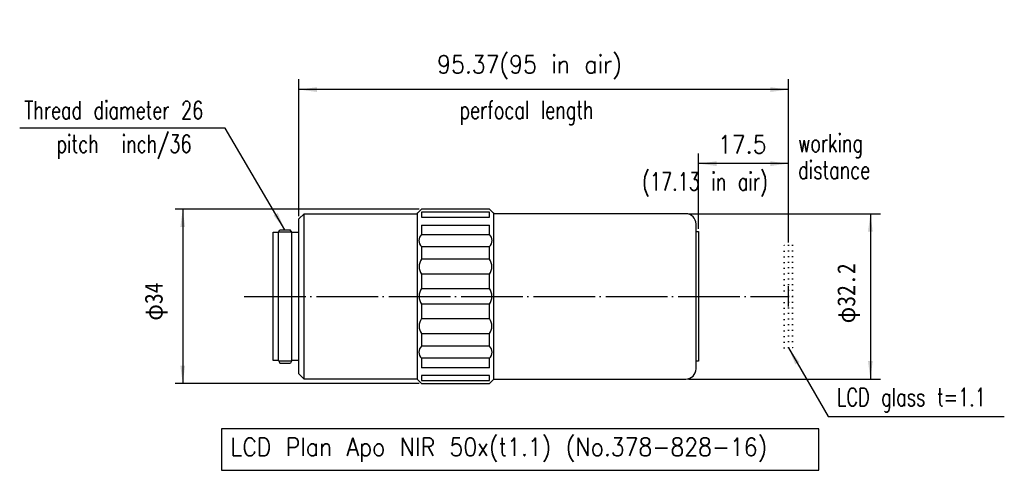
# Model space of a CAD drawing. Header units: millimetres. Extents: x 221 to 413, y 38 to 126.
import ezdxf

# ---------------------------------------------------------------- set-up
doc = ezdxf.new("R2010")
doc.units = ezdxf.units.MM
doc.linetypes.add('DOT_CENTER', pattern=[14, 12, -1, 0, -1])
doc.linetypes.add('DOTTED', pattern=[1, 0, -1])
doc.layers.add('1', color=7, linetype='Continuous')
doc.layers.add('10', color=7, linetype='Continuous')
doc.styles.add('CONVERTER_11', font='txt.shx', dxfattribs={"width": 0.72})
doc.styles.add('CONVERTER_12', font='txt.shx', dxfattribs={"width": 0.9})
doc.styles.add('CONVERTER_13', font='MS Mincho.ttf', dxfattribs={"width": 0.89})
doc.dimstyles.new('ME10_DIM_10', dxfattribs={"dimtxt": 3.5, "dimasz": 3.5, "dimexe": 2, "dimexo": 0.5, "dimgap": 2, "dimtad": 1, "dimdec": 3, "dimdsep": 46, "dimtxsty": 'CONVERTER_12', "dimsah": 1, "dimcen": 0.09, "dimclrd": 4, "dimclre": 4, "dimclrt": 2, "dimadec": 0, "dimazin": 0, "dimtfac": 1, "dimtdec": 4, "dimtix": 1, "dimtmove": 0, "dimatfit": 3, "dimfxl": 1, "dimtolj": 1, "dimtzin": 0, "dimarcsym": 0})
doc.dimstyles.new('ME10_DIM_11', dxfattribs={"dimtxt": 3.5, "dimasz": 3.5, "dimexe": 1.5, "dimexo": 0.5, "dimgap": 2, "dimtad": 1, "dimdec": 3, "dimdsep": 46, "dimtxsty": 'CONVERTER_13', "dimsah": 1, "dimcen": 0.09, "dimclrd": 4, "dimclre": 4, "dimclrt": 2, "dimadec": 0, "dimazin": 0, "dimtfac": 1, "dimtdec": 4, "dimtix": 1, "dimtmove": 0, "dimatfit": 3, "dimfxl": 1, "dimtolj": 1, "dimtzin": 0, "dimarcsym": 0})
doc.dimstyles.new('ME10_DIM_12', dxfattribs={"dimtxt": 3.5, "dimasz": 3.5, "dimexe": 2, "dimexo": 0.5, "dimgap": 2, "dimtad": 1, "dimdec": 3, "dimdsep": 46, "dimtxsty": 'CONVERTER_12', "dimsah": 1, "dimcen": 0.09, "dimclrd": 4, "dimclre": 4, "dimclrt": 2, "dimadec": 0, "dimazin": 0, "dimtfac": 1, "dimtdec": 4, "dimtix": 1, "dimtmove": 0, "dimatfit": 3, "dimfxl": 1, "dimtolj": 1, "dimtzin": 0, "dimarcsym": 0})
doc.dimstyles.new('ME10_DIM_13', dxfattribs={"dimtxt": 3.5, "dimasz": 3.5, "dimexe": 2, "dimexo": 0.5, "dimgap": 2, "dimtad": 1, "dimdec": 3, "dimdsep": 46, "dimtxsty": 'CONVERTER_13', "dimsah": 1, "dimcen": 0.09, "dimclrd": 4, "dimclre": 4, "dimclrt": 2, "dimadec": 0, "dimazin": 0, "dimtfac": 1, "dimtdec": 4, "dimtix": 1, "dimtmove": 0, "dimatfit": 3, "dimfxl": 1, "dimtolj": 1, "dimtzin": 0, "dimarcsym": 0})
doc.dimstyles.get("Standard").update_dxf_attribs({"dimtxt": 0.18, "dimasz": 0.18, "dimexe": 0.18, "dimexo": 0.0625, "dimgap": 0.09, "dimtad": 0, "dimtih": 1, "dimtoh": 1, "dimdec": 4, "dimzin": 0, "dimdsep": 46, "dimtxsty": 'Standard', "dimcen": 0.09, "dimadec": 0, "dimazin": 0, "dimtfac": 1, "dimtdec": 4, "dimtofl": 0, "dimtmove": 0, "dimatfit": 3, "dimfxl": 1, "dimtolj": 1, "dimtzin": 0, "dimarcsym": 0})

# ---------------------------------------------------------------- blocks, each defined once
blk = doc.blocks.new('*D1')
at = {"layer": '1', "color": 4, "linetype": 'Continuous'}
for p, q in [((353.14, 85.37), (353.14, 100.09)), ((370.64, 82.72), (370.64, 100.09)), ((370.64, 98.09), (353.14, 98.09))]:
    blk.add_line(p, q, dxfattribs=at)
at = {"layer": '1', "color": 4}
for points in [[(356.64, 98.55), (356.64, 97.63), (353.14, 98.09)], [(367.14, 97.63), (367.14, 98.55), (370.64, 98.09)]]:
    blk.add_solid(points, dxfattribs=at)
at = {"layer": '1', "color": 2, "insert": (356.92, 100.09), "char_height": 3.5, "attachment_point": 7, "rotation": 0.0001, "line_spacing_factor": 0.60024, "style": 'CONVERTER_12'}
blk.add_mtext('17.5', dxfattribs=at)
blk = doc.blocks.new('*D2')
at = {"layer": '1', "color": 4, "linetype": 'Continuous'}
for p, q in [((298.67, 89.22), (251.12, 89.22)), ((252.62, 89.22), (252.62, 55.22)), ((298.67, 55.22), (251.12, 55.22))]:
    blk.add_line(p, q, dxfattribs=at)
at = {"layer": '1', "color": 4}
for points in [[(253.08, 85.72), (252.16, 85.72), (252.62, 89.22)], [(252.16, 58.72), (253.08, 58.72), (252.62, 55.22)]]:
    blk.add_solid(points, dxfattribs=at)
at = {"layer": '1', "color": 2, "insert": (249.66, 67.49), "char_height": 3.5, "attachment_point": 7, "rotation": 90, "line_spacing_factor": 0.454545, "style": 'CONVERTER_13'}
blk.add_mtext('\\C2;\\C2;φ34\\C2;', dxfattribs=at)
blk = doc.blocks.new('*D3')
at = {"layer": '1', "color": 4, "linetype": 'Continuous'}
for p, q in [((275.27, 87.82), (275.27, 114.52)), ((370.64, 82.72), (370.64, 114.52)), ((370.64, 112.52), (275.27, 112.52))]:
    blk.add_line(p, q, dxfattribs=at)
at = {"layer": '1', "color": 4}
for points in [[(278.77, 112.98), (278.77, 112.06), (275.27, 112.52)], [(367.14, 112.06), (367.14, 112.98), (370.64, 112.52)]]:
    blk.add_solid(points, dxfattribs=at)
at = {"layer": '1', "color": 2, "insert": (302.2, 114.52), "char_height": 3.5, "attachment_point": 7, "rotation": 0.0001, "line_spacing_factor": 0.60024, "style": 'CONVERTER_12'}
blk.add_mtext('\\C2;95.37\\C2;(95 in air)', dxfattribs=at)
blk = doc.blocks.new('*D4')
at = {"layer": '1', "color": 4, "linetype": 'Continuous'}
for p, q in [((351.15, 88.32), (388.62, 88.32)), ((386.62, 88.32), (386.62, 56.12)), ((351.15, 56.12), (388.62, 56.12))]:
    blk.add_line(p, q, dxfattribs=at)
at = {"layer": '1', "color": 4}
for points in [[(387.08, 84.82), (386.16, 84.82), (386.62, 88.32)], [(386.16, 59.62), (387.08, 59.62), (386.62, 56.12)]]:
    blk.add_solid(points, dxfattribs=at)
at = {"layer": '1', "color": 2, "insert": (384.62, 66.97), "char_height": 3.5, "attachment_point": 7, "rotation": 90, "line_spacing_factor": 0.454545, "style": 'CONVERTER_13'}
blk.add_mtext('φ32.2', dxfattribs=at)

msp = doc.modelspace()

# ---------------------------------------------------------------- linework, layer by layer
at = {"layer": '1', "color": 7, "linetype": 'Continuous'}
for p, q in [((276.2749, 88.3203), (275.2749, 87.3203)), ((276.2749, 88.3203), (298.2749, 88.3203)), ((276.2749, 56.1203), (276.2749, 88.3203)), ((350.645, 88.3203), (313.2755, 88.3203)), ((275.2749, 57.1203), (275.2749, 87.3203)), ((270.2749, 59.7203), (270.2749, 84.7203)), ((270.2749, 84.7203), (271.2749, 84.7203)), ((271.2749, 84.7203), (271.5647, 85.2203)), ((271.2749, 59.7203), (271.2749, 84.7203)), ((271.3329, 84.8203), (273.8172, 84.8203)), ((271.5647, 85.2203), (271.5651, 85.2203)), ((271.5651, 85.2203), (273.5862, 85.2203)), ((273.8749, 84.7203), (273.5862, 85.2203)), ((273.8749, 84.7203), (275.2749, 84.7203)), ((273.8749, 59.7203), (273.8749, 84.7203)), ((352.645, 58.1203), (352.645, 86.3203)), ((352.645, 84.8699), (353.1449, 84.8699)), ((353.1449, 84.8699), (353.1449, 72.2203)), ((370.6449, 70.2203), (370.6449, 74.2203)), ((353.1449, 72.2203), (353.1449, 59.5703)), ((271.2749, 59.7203), (270.2749, 59.7203)), ((271.2749, 59.7203), (271.5651, 59.2203)), ((273.8188, 59.6203), (271.3329, 59.6203)), ((273.8749, 59.7203), (273.5943, 59.2203)), ((275.2749, 59.7203), (273.8749, 59.7203)), ((353.1449, 59.5703), (352.645, 59.5703)), ((271.5651, 59.2203), (273.5862, 59.2203)), ((273.5862, 59.2203), (273.5943, 59.2203)), ((275.2749, 57.1203), (276.2749, 56.1203)), ((298.2749, 56.1203), (276.2749, 56.1203)), ((313.2755, 56.1203), (350.645, 56.1203))]:
    msp.add_line(p, q, dxfattribs=at)
at = {"layer": '1', "color": 4, "linetype": 'DOTTED'}
for p, q in [((369.8149, 82.2203), (370.6449, 82.2203)), ((369.8149, 72.2203), (369.8149, 82.2203)), ((370.6449, 82.2203), (370.6449, 72.2203)), ((370.6449, 82.2203), (371.4749, 82.2203)), ((371.4749, 82.2203), (371.4749, 72.2203)), ((369.8149, 62.2203), (369.8149, 72.2203)), ((370.6449, 72.2203), (370.6449, 62.2203)), ((371.4749, 72.2203), (371.4749, 62.2203)), ((370.6449, 62.2203), (369.8149, 62.2203)), ((371.4749, 62.2203), (370.6449, 62.2203))]:
    msp.add_line(p, q, dxfattribs=at)
at = {"layer": '1', "color": 4, "linetype": 'DOT_CENTER'}
msp.add_line((264.5881, 72.2203), (370.6449, 72.2203), dxfattribs=at)
at = {"layer": '1', "color": 2}
msp.add_lwpolyline([(260.175, 46.3837), (260.175, 38.3337), (376.55, 38.3337), (376.55, 46.3837)], close=True, dxfattribs=at)
at = {"layer": '1', "color": 7, "linetype": 'Continuous'}
for centre, start, end in [((350.645, 86.3203), 0, 90), ((350.645, 58.1203), 270, 0)]:
    msp.add_arc(centre, 2, start, end, dxfattribs=at)
at = {"layer": '1', "color": 4}
for points in [[(270.3277, 88.0062), (271.1226, 88.4724), (272.4958, 85.2203)], [(372.7989, 59.4196), (372.0008, 58.9588), (370.6499, 62.2203)]]:
    msp.add_solid(points, dxfattribs=at)
at = {"layer": '10', "color": 7, "linetype": 'Continuous'}
for p, q in [((298.2749, 88.3203), (298.4242, 88.4696)), ((298.2749, 88.3203), (298.2749, 72.2203)), ((298.4242, 88.4696), (298.5786, 88.624)), ((298.5786, 88.624), (299.1749, 89.2203)), ((312.3755, 89.2203), (299.1749, 89.2203)), ((312.3755, 88.624), (299.1749, 88.624)), ((299.1749, 88.624), (299.1749, 88.4696)), ((299.1749, 88.4696), (299.1749, 87.655)), ((312.3755, 89.2203), (312.9718, 88.624)), ((312.3755, 88.4696), (312.3755, 88.624)), ((312.3755, 87.655), (312.3755, 88.4696)), ((312.9718, 88.624), (313.1261, 88.4696)), ((313.1261, 88.4696), (313.2752, 88.3205)), ((313.2752, 87.655), (313.2752, 88.3205)), ((313.2752, 88.3205), (313.2755, 88.3203)), ((313.2755, 87.655), (313.2755, 88.3203)), ((299.1749, 87.655), (312.3755, 87.655)), ((313.2752, 56.12), (313.2752, 87.655)), ((299.1749, 86.1082), (312.3755, 86.1082)), ((299.1749, 86.1082), (299.1749, 84.2872)), ((312.3755, 84.2872), (312.3755, 86.1082)), ((299.1749, 84.2872), (312.3755, 84.2872)), ((299.1749, 81.9174), (312.3755, 81.9174)), ((299.1749, 81.9174), (299.1749, 79.464)), ((312.3755, 79.464), (312.3755, 81.9174)), ((312.3755, 79.464), (299.1749, 79.464)), ((312.3755, 76.557), (299.1749, 76.557)), ((299.1749, 76.557), (299.1749, 73.767)), ((312.3755, 73.767), (312.3755, 76.557)), ((299.1749, 73.767), (312.3755, 73.767)), ((298.2749, 72.2203), (298.2749, 56.1203)), ((312.3755, 70.6735), (299.1749, 70.6735)), ((299.1749, 70.6735), (299.1749, 67.8835)), ((312.3755, 67.8835), (312.3755, 70.6735)), ((299.1749, 67.8835), (312.3755, 67.8835)), ((299.1749, 64.9766), (312.3755, 64.9766)), ((299.1749, 64.9766), (299.1749, 62.5231)), ((312.3755, 62.5231), (312.3755, 64.9766)), ((312.3755, 62.5231), (299.1749, 62.5231)), ((312.3755, 60.1533), (299.1749, 60.1533)), ((299.1749, 60.1533), (299.1749, 58.3323)), ((312.3755, 58.3323), (312.3755, 60.1533)), ((312.3755, 58.3323), (299.1749, 58.3323)), ((298.2749, 56.1203), (298.6749, 55.7203)), ((298.6749, 55.7203), (299.1749, 55.2203)), ((312.3755, 56.7855), (299.1749, 56.7855)), ((299.1749, 56.7855), (299.1749, 55.8166)), ((299.1749, 55.8166), (312.3755, 55.8166)), ((312.3755, 55.8166), (312.3755, 56.7855)), ((312.3755, 55.2203), (312.8755, 55.7203)), ((312.8755, 55.7203), (312.9718, 55.8166)), ((312.9718, 55.8166), (313.2752, 56.12)), ((313.2752, 56.12), (313.2755, 56.1203)), ((299.1749, 55.2203), (312.3755, 55.2203))]:
    msp.add_line(p, q, dxfattribs=at)
for centre, radius, start, end in [((300.2526, 83.1023), 1.6017, 132.288829, 227.711171), ((311.2977, 83.1023), 1.6017, 312.288829, 47.711171), ((301.0159, 78.0105), 2.3456, 141.709062, 218.290938), ((310.5344, 78.0105), 2.3456, 321.709062, 38.290938), ((301.3174, 72.2203), 2.6425, 144.172469, 180), ((310.233, 72.2203), 2.6425, 0, 35.827531), ((301.3174, 72.2203), 2.6425, 180, 215.827531), ((310.233, 72.2203), 2.6425, 324.172469, 0), ((301.0159, 66.43), 2.3456, 141.709062, 218.290938), ((310.5344, 66.43), 2.3456, 321.709062, 38.290938), ((300.2526, 61.3382), 1.6017, 132.288829, 227.711171), ((311.2977, 61.3382), 1.6017, 312.288829, 47.711171)]:
    msp.add_arc(centre, radius, start, end, dxfattribs=at)

# ---------------------------------------------------------------- texts
at = {"layer": '1', "color": 2}
for s, style, width, p in [('Thread diameter 26', 'CONVERTER_11', 0.72, (221.7728, 106.7604)), ('perfocal length', 'CONVERTER_11', 0.72, (306.5582, 106.8019)), ('pitch  inch/36', 'CONVERTER_11', 0.72, (228.0314, 100.1913)), ('(17.13 in air)', 'CONVERTER_11', 0.72, (342.1564, 92.8558)), ('LCD glass t=1.1', 'CONVERTER_11', 0.72, (380.107, 50.851)), ('LCD Plan Apo NIR 50x(t1.1) (No.378-828-16)', 'CONVERTER_12', 0.9, (261.925, 41.1337))]:
    msp.add_text(s, height=3.5, dxfattribs=dict(at, style=style, width=width)).set_placement(p)
at = {"layer": '1', "color": 2, "insert": (372.5476, 95.1), "char_height": 3.5, "attachment_point": 7, "line_spacing_factor": 0.90036, "style": 'CONVERTER_11'}
msp.add_mtext('working\\Pdistance', dxfattribs=at)

# ---------------------------------------------------------------- dimensions: what is measured, and where the dimension line sits
at = {"layer": '1'}
dim = msp.add_linear_dim(base=(370.6449, 112.5233), p1=(275.2749, 87.3203), p2=(370.6449, 82.2203), dimstyle='ME10_DIM_12', override={"dimpost": '(95 in air)'}, dxfattribs=at)
dim.commit()
dim.dimension.update_dxf_attribs({"geometry": '*D3', "text_midpoint": (321.7961, 116.2733), "text_rotation": 0.000139})
dim = msp.add_linear_dim(base=(370.6449, 98.0892), p1=(353.1449, 84.8699), p2=(370.6449, 82.2203), dimstyle='ME10_DIM_10', dxfattribs=at)
dim.commit()
dim.dimension.update_dxf_attribs({"geometry": '*D1', "text_midpoint": (361.1603, 101.8392), "text_rotation": 0.000139})
dim = msp.add_linear_dim(base=(252.6197, 89.2203), p1=(299.1749, 55.2203), p2=(299.1749, 89.2203), angle=90, text='φ34', dimstyle='ME10_DIM_11', override={"dimpost": '<>'}, dxfattribs=at)
dim.commit()
dim.dimension.update_dxf_attribs({"geometry": '*D2', "text_midpoint": (248.3884, 72.1739), "text_rotation": 90})
dim = msp.add_linear_dim(base=(386.6235, 88.3203), p1=(350.645, 56.1203), p2=(350.645, 88.3203), angle=90, text='φ32.2', dimstyle='ME10_DIM_13', dxfattribs=at)
dim.commit()
dim.dimension.update_dxf_attribs({"geometry": '*D4', "text_midpoint": (382.8735, 73.4899), "text_rotation": 90})

# ---------------------------------------------------------------- leaders
at = {"layer": '1', "color": 4, "linetype": 'Continuous', "has_arrowhead": 0}
for points in [[(272.4958, 85.2203), (260.879, 105.0277), (220.8504, 105.0277)], [(370.6499, 62.2203), (378.399, 48.7984), (412.7161, 48.7984)]]:
    msp.add_leader(points, dimstyle='Standard', dxfattribs=at)

doc.saveas('drawing.dxf')
